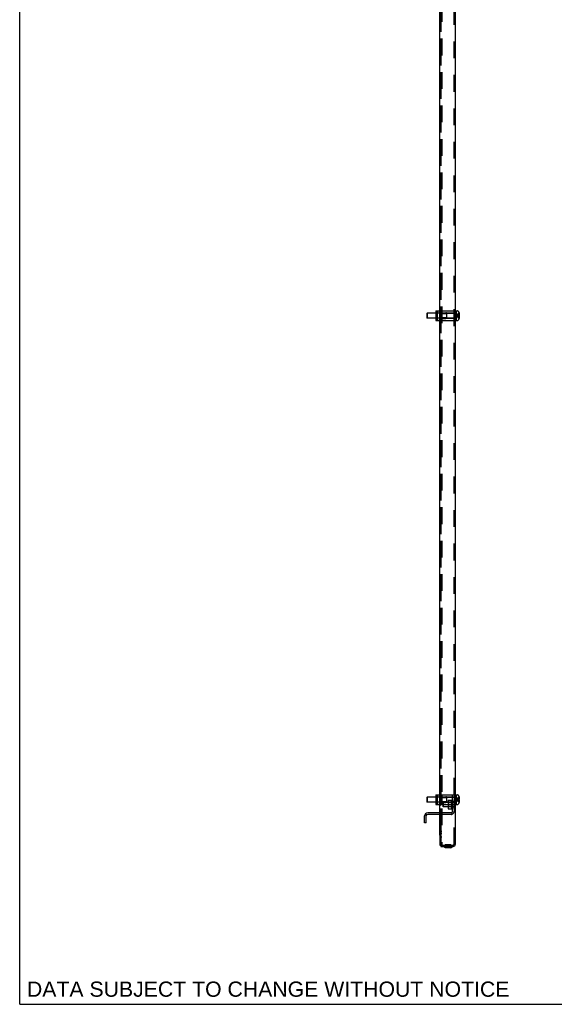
# Model space of a CAD drawing. Header units: inches. Extents: x 0 to 155, y 0 to 100.
# Tile 1 of 30: x 0 to 27, y 0 to 50. Entities that reach past the tile are written whole.
import ezdxf

# ---------------------------------------------------------------- set-up
doc = ezdxf.new("R2010")
doc.units = ezdxf.units.IN
doc.header["$LTSCALE"] = 8.5
doc.header["$MEASUREMENT"] = 0
doc.linetypes.add('HIDDEN', pattern=[0.2, 0.1, -0.1])
doc.layers.get('0').update_dxf_attribs({"linetype": 'CONTINUOUS'})
doc.layers.add('DEFAULT_2', color=8, linetype='HIDDEN')
doc.layers.add('DIMENSIONS', color=7, linetype='CONTINUOUS')
doc.styles.get("Standard").update_dxf_attribs({"font": 'arial.ttf'})

msp = doc.modelspace()

# ---------------------------------------------------------------- linework, layer by layer
at = {"color": 7, "linetype": 'Continuous'}
for p, q in [((0, 0), (0, 100)), ((21.353, 8.592), (21.353, 85.927)), ((20.695, 35.086), (20.705, 35.096)), ((20.695, 35.086), (20.695, 34.858)), ((21.154, 35.096), (20.705, 35.096)), ((20.705, 35.096), (20.705, 34.848)), ((21.154, 35.222), (21.353, 35.222)), ((21.154, 35.222), (21.154, 34.722)), ((21.191, 35.222), (21.191, 34.722)), ((21.217, 35.126), (21.21, 35.121)), ((21.21, 34.822), (21.21, 35.121)), ((21.353, 35.096), (21.21, 35.096)), ((21.24, 35.158), (21.24, 35.222)), ((22.158, 35.096), (22.145, 35.096)), ((22.167, 35.222), (22.195, 35.222)), ((22.167, 35.222), (22.167, 34.722)), ((22.195, 35.222), (22.195, 34.722)), ((22.195, 35.218), (22.257, 35.218)), ((22.342, 35.111), (22.341, 35.112)), ((22.341, 35.112), (22.342, 35.112)), ((22.342, 35.112), (22.342, 35.112)), ((22.359, 35.055), (22.358, 35.062)), ((22.36, 35.048), (22.359, 35.055)), ((22.361, 35.041), (22.36, 35.048)), ((22.362, 35.035), (22.361, 35.041)), ((22.363, 35.028), (22.362, 35.035)), ((22.363, 35.021), (22.363, 35.028)), ((22.363, 35.017), (22.363, 35.021)), ((20.695, 34.858), (20.705, 34.848)), ((21.154, 34.848), (20.705, 34.848)), ((21.154, 34.722), (21.353, 34.722)), ((21.353, 34.848), (21.21, 34.848)), ((21.217, 34.818), (21.21, 34.822)), ((21.24, 34.722), (21.24, 34.785)), ((22.158, 34.848), (22.145, 34.848)), ((22.167, 34.722), (22.195, 34.722)), ((22.195, 34.726), (22.257, 34.726)), ((22.341, 34.99), (22.342, 34.99)), ((22.342, 34.954), (22.341, 34.954)), ((22.341, 34.831), (22.342, 34.832)), ((22.342, 34.831), (22.341, 34.831)), ((22.342, 34.99), (22.354, 34.99)), ((22.354, 34.954), (22.342, 34.954)), ((22.342, 34.831), (22.342, 34.831)), ((22.354, 34.99), (22.356, 34.994)), ((22.356, 34.949), (22.354, 34.954)), ((22.358, 34.881), (22.359, 34.888)), ((22.359, 34.888), (22.36, 34.895)), ((22.36, 34.895), (22.361, 34.902)), ((22.361, 34.902), (22.362, 34.909)), ((22.362, 34.909), (22.363, 34.915)), ((22.363, 34.922), (22.363, 34.926)), ((22.363, 34.915), (22.363, 34.922)), ((20.695, 10.509), (20.705, 10.519)), ((20.695, 10.509), (20.695, 10.281)), ((21.154, 10.519), (20.705, 10.519)), ((20.705, 10.519), (20.705, 10.271)), ((21.154, 10.645), (21.353, 10.645)), ((21.154, 10.645), (21.154, 10.145)), ((21.191, 10.645), (21.191, 10.145)), ((21.217, 10.549), (21.21, 10.544)), ((21.21, 10.246), (21.21, 10.544)), ((21.353, 10.519), (21.21, 10.519)), ((21.24, 10.581), (21.24, 10.645)), ((22.158, 10.519), (22.145, 10.519)), ((22.167, 10.645), (22.195, 10.645)), ((22.167, 10.645), (22.167, 10.145)), ((22.195, 10.645), (22.195, 10.145)), ((22.195, 10.641), (22.257, 10.641)), ((22.342, 10.534), (22.341, 10.535)), ((22.341, 10.535), (22.342, 10.535)), ((22.342, 10.535), (22.342, 10.535)), ((20.695, 10.281), (20.705, 10.271)), ((21.154, 10.271), (20.705, 10.271)), ((21.154, 10.145), (21.353, 10.145)), ((21.353, 10.271), (21.21, 10.271)), ((21.217, 10.241), (21.21, 10.246)), ((21.24, 10.145), (21.24, 10.209)), ((22.158, 10.271), (22.145, 10.271)), ((22.149, 9.976), (22.149, 10.271)), ((22.167, 10.145), (22.195, 10.145)), ((22.195, 10.149), (22.257, 10.149)), ((22.341, 10.413), (22.342, 10.413)), ((22.342, 10.377), (22.341, 10.377)), ((22.341, 10.255), (22.342, 10.256)), ((22.342, 10.254), (22.341, 10.255)), ((22.342, 10.413), (22.354, 10.413)), ((22.354, 10.377), (22.342, 10.377)), ((22.342, 10.254), (22.342, 10.254)), ((22.354, 10.413), (22.356, 10.417)), ((22.356, 10.373), (22.354, 10.377)), ((22.359, 10.478), (22.358, 10.486)), ((22.358, 10.305), (22.359, 10.311)), ((22.36, 10.471), (22.359, 10.478)), ((22.359, 10.311), (22.36, 10.318)), ((22.361, 10.465), (22.36, 10.471)), ((22.36, 10.318), (22.361, 10.325)), ((22.362, 10.458), (22.361, 10.465)), ((22.361, 10.325), (22.362, 10.332)), ((22.363, 10.451), (22.362, 10.458)), ((22.362, 10.332), (22.363, 10.338)), ((22.363, 10.445), (22.363, 10.451)), ((22.363, 10.441), (22.363, 10.445)), ((22.363, 10.345), (22.363, 10.349)), ((22.363, 10.338), (22.363, 10.345)), ((20.585, 9.223), (20.585, 9.565)), ((21.353, 9.723), (20.743, 9.723)), ((22.149, 9.976), (22.145, 9.976)), ((20.663, 9.223), (20.585, 9.223)), ((21.353, 8.592), (21.415, 8.592)), ((21.353, 8.562), (21.353, 8.102)), ((21.373, 8.582), (21.395, 8.582)), ((21.415, 8.562), (21.415, 8.102)), ((21.373, 8.082), (21.395, 8.082)), ((21.418, 8.08), (21.418, 8.02)), ((21.638, 7.951), (21.552, 8.001)), ((21.903, 7.951), (21.988, 8.001)), ((22.033, 8.02), (22.033, 8.08)), ((21.898, 7.95), (21.643, 7.95)), ((0, 0), (154.545, 0))]:
    msp.add_line(p, q, dxfattribs=at)
at = {"color": 3, "linetype": 'Continuous'}
for p, q in [((22.145, 86.388), (22.145, 8.132)), ((20.663, 9.223), (20.663, 9.565)), ((21.353, 9.645), (20.743, 9.645)), ((21.41, 8.054), (21.411, 8.043)), ((21.418, 8.02), (22.033, 8.02)), ((21.422, 8.08), (22.033, 8.08)), ((22.051, 8.085), (22.033, 8.08))]:
    msp.add_line(p, q, dxfattribs=at)
at = {"color": 7, "linetype": 'Continuous'}
for points in [[(22.358, 35.062), (22.356, 35.069), (22.354, 35.076)], [(22.356, 34.994), (22.358, 34.998), (22.359, 35.002), (22.36, 35.006), (22.362, 35.01), (22.362, 35.014), (22.363, 35.017)], [(22.342, 34.972), (22.342, 34.975), (22.342, 34.978), (22.342, 34.981), (22.341, 34.984), (22.341, 34.987), (22.341, 34.99)], [(22.341, 34.954), (22.341, 34.958), (22.342, 34.963), (22.342, 34.967), (22.342, 34.972)], [(22.354, 34.867), (22.356, 34.874), (22.358, 34.881)], [(22.363, 34.926), (22.362, 34.93), (22.362, 34.933), (22.36, 34.937), (22.359, 34.941), (22.358, 34.945), (22.356, 34.949)], [(22.342, 10.395), (22.342, 10.398), (22.342, 10.401), (22.342, 10.404), (22.341, 10.407), (22.341, 10.41), (22.341, 10.413)], [(22.341, 10.377), (22.341, 10.381), (22.342, 10.386), (22.342, 10.39), (22.342, 10.395)], [(22.358, 10.486), (22.356, 10.493), (22.354, 10.499)], [(22.354, 10.29), (22.356, 10.298), (22.358, 10.305)], [(22.356, 10.417), (22.358, 10.421), (22.359, 10.425), (22.36, 10.429), (22.362, 10.433), (22.362, 10.437), (22.363, 10.441)], [(22.363, 10.349), (22.362, 10.353), (22.362, 10.357), (22.36, 10.361), (22.359, 10.365), (22.358, 10.369), (22.356, 10.373)]]:
    msp.add_lwpolyline(points, dxfattribs=at)
at = {"color": 3, "linetype": 'Continuous'}
for points in [[(21.407, 8.08), (21.407, 8.078), (21.408, 8.074), (21.409, 8.07), (21.409, 8.066), (21.41, 8.062), (21.41, 8.058), (21.41, 8.054)], [(21.411, 8.043), (21.411, 8.04), (21.411, 8.037), (21.412, 8.035)], [(21.412, 8.035), (21.412, 8.032), (21.412, 8.03), (21.413, 8.028), (21.413, 8.026), (21.414, 8.024), (21.414, 8.023), (21.415, 8.022), (21.416, 8.021), (21.416, 8.02), (21.417, 8.02), (21.418, 8.02)], [(22.068, 8.09), (22.06, 8.088), (22.051, 8.085)], [(22.145, 8.132), (22.145, 8.129), (22.144, 8.127), (22.142, 8.124), (22.14, 8.122), (22.137, 8.119), (22.133, 8.116), (22.129, 8.114), (22.124, 8.111), (22.119, 8.109), (22.113, 8.106), (22.106, 8.103), (22.099, 8.101), (22.092, 8.098), (22.084, 8.096), (22.076, 8.093), (22.068, 8.09)]]:
    msp.add_lwpolyline(points, dxfattribs=at)
at = {"color": 7, "linetype": 'Continuous'}
for centre, radius, start, end in [((22.158, 35.133), 0.0372, 270, 284.3273), ((22.257, 35.183), 0.035, 40.9334, 90), ((22.013, 34.972), 0.357, 23.1903, 40.9334), ((22.013, 34.972), 0.357, 17.0407, 23.0017), ((22.158, 34.81), 0.0372, 75.6727, 90), ((22.257, 34.761), 0.035, 270, 319.0666), ((22.013, 34.972), 0.357, 319.0666, 336.8097), ((22.013, 34.972), 0.357, 336.9983, 342.9593), ((22.158, 10.556), 0.0372, 270, 284.3273), ((22.257, 10.606), 0.035, 40.9334, 90), ((22.013, 10.395), 0.357, 23.1903, 40.9334), ((22.013, 10.395), 0.357, 17.0407, 23.0017), ((22.158, 10.234), 0.0372, 75.6727, 90), ((22.257, 10.184), 0.035, 270, 319.0666), ((22.013, 10.395), 0.357, 319.0666, 336.8097), ((22.013, 10.395), 0.357, 336.9983, 342.9593), ((20.743, 9.565), 0.158, 90, 180), ((21.373, 8.562), 0.02, 90, 180), ((21.395, 8.562), 0.02, 0, 90), ((21.373, 8.102), 0.02, 180, 270), ((21.395, 8.102), 0.02, 270, 360), ((21.557, 8.01), 0.01, 90, 239.7436), ((21.983, 8.01), 0.01, 300.2564, 90), ((22.033, 8.132), 0.052, 270, 303.1591), ((21.643, 7.96), 0.01, 239.7436, 270), ((21.898, 7.96), 0.01, 270, 300.2564)]:
    msp.add_arc(centre, radius, start, end, dxfattribs=at)
at = {"color": 3, "linetype": 'Continuous'}
for centre, radius, start, end in [((20.743, 9.565), 0.08, 90, 180), ((22.033, 8.132), 0.112, 270, 360)]:
    msp.add_arc(centre, radius, start, end, dxfattribs=at)
at = {"color": 7, "linetype": 'Continuous'}
for centre, major_axis, ratio, start_param, end_param in [((20.476, 35.158), (0.764, 0), 0.172395, -0.245418, -0.000054), ((21.237, 34.972), (0, 0.198), 0.077623, 0.59755, 0.892934), ((20.476, 34.785), (0.764, 0), 0.172395, 0.000054, 0.245418), ((21.237, 34.972), (0, 0.198), 0.077623, -4.034527, -3.739143), ((20.476, 10.581), (0.764, 0), 0.172395, -0.245418, -0.000054), ((21.237, 10.395), (0, 0.198), 0.077623, 0.59755, 0.892934), ((20.476, 10.209), (0.764, 0), 0.172395, 0.000054, 0.245418), ((21.237, 10.395), (0, 0.198), 0.077623, -4.034527, -3.739143)]:
    msp.add_ellipse(centre, major_axis=major_axis, ratio=ratio, start_param=start_param, end_param=end_param, dxfattribs=at)
at = {"layer": 'DEFAULT_2', "color": 8, "linetype": 'HIDDEN'}
for p, q in [((21.395, 86.44), (21.395, 8.08)), ((21.455, 86.44), (21.455, 8.08)), ((22.085, 10.645), (22.085, 86.388)), ((21.415, 85.927), (21.415, 8.592)), ((21.21, 35.096), (21.154, 35.096)), ((21.158, 35.222), (21.158, 34.722)), ((21.177, 35.126), (21.17, 35.121)), ((21.17, 35.121), (21.21, 35.121)), ((21.17, 35.121), (21.17, 34.822)), ((21.237, 35.169), (21.197, 35.169)), ((21.198, 35.168), (21.197, 35.169)), ((21.199, 35.222), (21.199, 34.722)), ((21.2, 35.222), (21.2, 35.158)), ((21.238, 35.168), (21.237, 35.169)), ((21.387, 35.264), (21.353, 35.264)), ((21.353, 34.679), (21.353, 35.264)), ((21.387, 35.222), (21.353, 35.222)), ((22.145, 35.096), (21.353, 35.096)), ((21.355, 35.154), (21.354, 35.155)), ((21.355, 35.153), (21.355, 35.154)), ((21.356, 35.151), (21.355, 35.153)), ((21.357, 35.15), (21.356, 35.151)), ((21.358, 35.148), (21.357, 35.15)), ((21.36, 35.147), (21.358, 35.148)), ((21.361, 35.146), (21.36, 35.147)), ((21.362, 35.144), (21.361, 35.146)), ((21.364, 35.143), (21.362, 35.144)), ((21.366, 35.142), (21.364, 35.143)), ((21.37, 35.14), (21.368, 35.141)), ((21.387, 34.679), (21.387, 35.264)), ((21.389, 35.162), (21.388, 35.163)), ((21.389, 35.161), (21.389, 35.162)), ((21.39, 35.16), (21.389, 35.161)), ((21.389, 35.074), (21.69, 35.074)), ((21.391, 35.159), (21.39, 35.16)), ((21.39, 35.16), (21.39, 35.16)), ((21.392, 35.158), (21.391, 35.159)), ((21.393, 35.158), (21.392, 35.158)), ((21.394, 35.157), (21.393, 35.158)), ((21.394, 35.157), (21.395, 35.156)), ((21.395, 35.156), (21.396, 35.156)), ((21.402, 35.222), (22.087, 35.222)), ((21.402, 34.722), (21.402, 35.222)), ((21.412, 35.112), (21.402, 35.112)), ((21.471, 35.119), (21.41, 35.144)), ((21.412, 35.063), (21.412, 35.112)), ((21.462, 35.106), (21.412, 35.106)), ((21.462, 35.063), (21.412, 35.063)), ((21.462, 35.014), (21.412, 35.014)), ((21.412, 35.014), (21.412, 34.929)), ((21.417, 35.111), (21.417, 34.832)), ((21.444, 35.129), (21.444, 34.814)), ((21.462, 35.222), (21.462, 34.722)), ((21.462, 35.102), (22.087, 35.102)), ((21.484, 35.117), (21.658, 35.117)), ((21.69, 35.108), (21.669, 35.115)), ((21.69, 35.108), (21.69, 34.836)), ((22.145, 35.112), (22.085, 35.112)), ((22.087, 35.222), (22.087, 34.722)), ((22.167, 35.107), (22.195, 35.107)), ((22.342, 35.112), (22.342, 35.112)), ((22.342, 35.111), (22.342, 34.99)), ((22.342, 35.076), (22.354, 35.076)), ((22.342, 35.021), (22.363, 35.021)), ((22.356, 35.069), (22.356, 35.069)), ((22.358, 35.062), (22.358, 35.062)), ((21.21, 34.848), (21.154, 34.848)), ((21.17, 34.822), (21.21, 34.822)), ((21.177, 34.818), (21.17, 34.822)), ((21.198, 34.775), (21.197, 34.774)), ((21.237, 34.774), (21.197, 34.774)), ((21.2, 34.785), (21.2, 34.722)), ((21.238, 34.775), (21.237, 34.774)), ((22.145, 34.848), (21.353, 34.848)), ((21.353, 34.722), (21.387, 34.722)), ((21.387, 34.679), (21.353, 34.679)), ((21.354, 34.788), (21.355, 34.789)), ((21.354, 34.786), (21.354, 34.788)), ((21.355, 34.791), (21.356, 34.792)), ((21.355, 34.789), (21.355, 34.791)), ((21.356, 34.792), (21.357, 34.793)), ((21.357, 34.793), (21.358, 34.795)), ((21.358, 34.795), (21.36, 34.796)), ((21.36, 34.796), (21.361, 34.797)), ((21.361, 34.797), (21.362, 34.799)), ((21.362, 34.799), (21.364, 34.8)), ((21.368, 34.802), (21.37, 34.804)), ((21.388, 34.78), (21.389, 34.781)), ((21.388, 34.78), (21.388, 34.78)), ((21.389, 34.869), (21.69, 34.869)), ((21.389, 34.782), (21.39, 34.783)), ((21.389, 34.781), (21.389, 34.782)), ((21.39, 34.783), (21.39, 34.784)), ((21.39, 34.783), (21.391, 34.784)), ((21.391, 34.784), (21.392, 34.785)), ((21.392, 34.785), (21.393, 34.786)), ((21.412, 34.831), (21.402, 34.831)), ((21.402, 34.722), (22.087, 34.722)), ((21.471, 34.824), (21.41, 34.8)), ((21.462, 34.929), (21.412, 34.929)), ((21.462, 34.88), (21.412, 34.88)), ((21.412, 34.831), (21.412, 34.88)), ((21.462, 34.838), (21.412, 34.838)), ((21.462, 34.842), (22.087, 34.842)), ((21.484, 34.827), (21.658, 34.827)), ((21.69, 34.836), (21.669, 34.828)), ((22.145, 34.831), (22.085, 34.831)), ((22.167, 34.837), (22.195, 34.837)), ((22.205, 34.999), (22.181, 34.972)), ((22.205, 34.975), (22.181, 34.972)), ((22.205, 34.968), (22.181, 34.972)), ((22.205, 34.945), (22.181, 34.972)), ((22.231, 34.978), (22.205, 34.975)), ((22.214, 34.967), (22.205, 34.968)), ((22.231, 34.965), (22.214, 34.967)), ((22.257, 34.981), (22.231, 34.978)), ((22.241, 34.964), (22.231, 34.965)), ((22.257, 34.962), (22.241, 34.964)), ((22.284, 34.984), (22.257, 34.981)), ((22.284, 34.959), (22.257, 34.962)), ((22.312, 34.987), (22.284, 34.984)), ((22.312, 34.956), (22.284, 34.959)), ((22.342, 34.99), (22.312, 34.987)), ((22.342, 34.954), (22.312, 34.956)), ((22.341, 34.987), (22.341, 34.986)), ((22.341, 34.985), (22.341, 34.984)), ((22.341, 34.959), (22.341, 34.957)), ((22.342, 34.978), (22.342, 34.977)), ((22.342, 34.976), (22.342, 34.975)), ((22.342, 34.968), (22.342, 34.967)), ((22.342, 34.954), (22.342, 34.832)), ((22.342, 34.922), (22.363, 34.922)), ((22.342, 34.867), (22.354, 34.867)), ((22.356, 34.874), (22.356, 34.874)), ((22.358, 34.881), (22.358, 34.881)), ((21.21, 10.519), (21.154, 10.519)), ((21.158, 10.645), (21.158, 10.145)), ((21.177, 10.549), (21.17, 10.544)), ((21.17, 10.544), (21.21, 10.544)), ((21.17, 10.544), (21.17, 10.246)), ((21.237, 10.593), (21.197, 10.593)), ((21.198, 10.591), (21.197, 10.593)), ((21.199, 10.645), (21.199, 10.145)), ((21.2, 10.645), (21.2, 10.581)), ((21.238, 10.591), (21.237, 10.593)), ((21.387, 10.687), (21.353, 10.687)), ((21.353, 10.103), (21.353, 10.687)), ((21.387, 10.645), (21.353, 10.645)), ((22.145, 10.519), (21.353, 10.519)), ((21.355, 10.577), (21.354, 10.579)), ((21.355, 10.576), (21.355, 10.577)), ((21.356, 10.575), (21.355, 10.576)), ((21.357, 10.573), (21.356, 10.575)), ((21.357, 10.573), (21.358, 10.572)), ((21.361, 10.569), (21.36, 10.57)), ((21.362, 10.568), (21.361, 10.569)), ((21.364, 10.566), (21.362, 10.568)), ((21.366, 10.565), (21.364, 10.567)), ((21.37, 10.563), (21.368, 10.564)), ((21.387, 10.103), (21.387, 10.687)), ((21.389, 10.585), (21.388, 10.586)), ((21.39, 10.584), (21.389, 10.585)), ((21.389, 10.584), (21.389, 10.585)), ((21.39, 10.583), (21.39, 10.584)), ((21.391, 10.582), (21.39, 10.583)), ((21.392, 10.582), (21.391, 10.582)), ((21.393, 10.581), (21.392, 10.582)), ((21.394, 10.58), (21.393, 10.581)), ((21.394, 10.58), (21.395, 10.58)), ((21.395, 10.58), (21.396, 10.579)), ((21.402, 10.645), (22.087, 10.645)), ((21.402, 10.145), (21.402, 10.645)), ((21.412, 10.535), (21.402, 10.535)), ((21.471, 10.542), (21.41, 10.567)), ((21.412, 10.487), (21.412, 10.535)), ((21.462, 10.529), (21.412, 10.529)), ((21.417, 10.534), (21.417, 10.256)), ((21.444, 10.552), (21.444, 10.237)), ((21.462, 10.645), (21.462, 10.145)), ((21.462, 10.525), (22.087, 10.525)), ((21.484, 10.54), (21.658, 10.54)), ((21.69, 10.531), (21.669, 10.538)), ((21.69, 10.531), (21.69, 10.259)), ((22.007, 9.803), (22.007, 10.645)), ((22.085, 10.645), (22.085, 9.803)), ((22.085, 10.535), (22.145, 10.535)), ((22.087, 10.645), (22.087, 10.145)), ((22.167, 10.53), (22.195, 10.53)), ((22.342, 10.535), (22.342, 10.535)), ((22.342, 10.534), (22.342, 10.413)), ((21.21, 10.271), (21.154, 10.271)), ((21.17, 10.246), (21.21, 10.246)), ((21.177, 10.241), (21.17, 10.246)), ((21.198, 10.199), (21.197, 10.197)), ((21.237, 10.197), (21.197, 10.197)), ((21.2, 10.209), (21.2, 10.145)), ((21.238, 10.199), (21.237, 10.197)), ((22.145, 10.271), (21.353, 10.271)), ((21.353, 10.145), (21.387, 10.145)), ((21.387, 10.103), (21.353, 10.103)), ((21.354, 10.211), (21.355, 10.212)), ((21.354, 10.21), (21.354, 10.211)), ((21.355, 10.214), (21.356, 10.215)), ((21.355, 10.212), (21.355, 10.214)), ((21.356, 10.215), (21.357, 10.217)), ((21.357, 10.217), (21.358, 10.218)), ((21.358, 10.218), (21.36, 10.219)), ((21.36, 10.219), (21.361, 10.221)), ((21.361, 10.221), (21.362, 10.222)), ((21.362, 10.222), (21.364, 10.223)), ((21.368, 10.226), (21.37, 10.227)), ((21.388, 10.204), (21.389, 10.205)), ((21.388, 10.203), (21.388, 10.204)), ((21.389, 10.497), (21.69, 10.497)), ((21.389, 10.292), (21.69, 10.292)), ((21.389, 10.205), (21.39, 10.206)), ((21.389, 10.205), (21.389, 10.205)), ((21.39, 10.207), (21.391, 10.208)), ((21.39, 10.206), (21.39, 10.207)), ((21.391, 10.208), (21.392, 10.208)), ((21.392, 10.208), (21.393, 10.209)), ((21.412, 10.254), (21.402, 10.254)), ((21.402, 10.145), (22.087, 10.145)), ((21.471, 10.247), (21.41, 10.223)), ((21.462, 10.487), (21.412, 10.487)), ((21.462, 10.437), (21.412, 10.437)), ((21.412, 10.437), (21.412, 10.353)), ((21.462, 10.353), (21.412, 10.353)), ((21.462, 10.303), (21.412, 10.303)), ((21.412, 10.254), (21.412, 10.303)), ((21.462, 10.261), (21.412, 10.261)), ((21.462, 10.265), (22.087, 10.265)), ((21.484, 10.25), (21.658, 10.25)), ((21.524, 10.259), (21.534, 10.269)), ((21.524, 10.031), (21.524, 10.259)), ((21.524, 10.031), (21.534, 10.021)), ((22.131, 10.269), (21.534, 10.269)), ((21.534, 10.269), (21.534, 10.021)), ((22.131, 10.021), (21.534, 10.021)), ((21.69, 10.259), (21.669, 10.252)), ((21.775, 10.328), (21.775, 9.962)), ((21.795, 10.27), (21.775, 10.29)), ((21.795, 10.02), (21.775, 10)), ((21.787, 10.359), (21.955, 10.359)), ((21.941, 10.27), (21.795, 10.27)), ((21.795, 10.27), (21.795, 10.02)), ((21.941, 10.02), (21.795, 10.02)), ((21.941, 10.27), (21.955, 10.312)), ((21.941, 10.27), (21.941, 10.02)), ((21.941, 10.02), (21.955, 9.978)), ((21.955, 10.27), (21.944, 10.27)), ((21.944, 10.27), (21.944, 10.02)), ((21.955, 10.02), (21.944, 10.02)), ((21.955, 10.359), (21.955, 9.93)), ((21.967, 10.331), (21.982, 10.331)), ((21.968, 10.316), (21.982, 10.316)), ((21.968, 10.296), (21.982, 10.296)), ((21.968, 10.255), (21.982, 10.255)), ((21.968, 10.221), (21.982, 10.221)), ((21.968, 10.165), (21.982, 10.165)), ((21.968, 10.125), (21.982, 10.125)), ((21.968, 10.069), (21.982, 10.069)), ((21.968, 10.035), (21.982, 10.035)), ((21.988, 10.122), (21.99, 10.121)), ((22.006, 10.231), (21.995, 10.233)), ((21.995, 10.057), (22.006, 10.059)), ((22.007, 10.327), (22, 10.331)), ((22, 10.331), (22, 10.331)), ((22.007, 10.381), (22.002, 10.385)), ((22.002, 10.385), (22.002, 10.38)), ((22.002, 10.326), (22.002, 10.312)), ((22.002, 10.218), (22.002, 10.199)), ((22.002, 10.091), (22.002, 10.072)), ((22.085, 10.285), (22.007, 10.285)), ((22.085, 10.004), (22.007, 10.004)), ((22.085, 10.27), (22.145, 10.27)), ((22.085, 10.254), (22.145, 10.254)), ((22.085, 10.02), (22.145, 10.02)), ((22.149, 10.313), (22.131, 10.313)), ((22.131, 9.976), (22.131, 10.313)), ((22.149, 10.271), (22.149, 10.313)), ((22.167, 10.26), (22.195, 10.26)), ((22.205, 10.422), (22.181, 10.395)), ((22.205, 10.398), (22.181, 10.395)), ((22.205, 10.391), (22.181, 10.395)), ((22.195, 10.393), (22.181, 10.395)), ((22.205, 10.368), (22.181, 10.395)), ((22.205, 10.391), (22.195, 10.393)), ((22.231, 10.402), (22.205, 10.398)), ((22.214, 10.39), (22.205, 10.391)), ((22.231, 10.388), (22.214, 10.39)), ((22.241, 10.403), (22.231, 10.402)), ((22.241, 10.387), (22.231, 10.388)), ((22.257, 10.405), (22.241, 10.403)), ((22.257, 10.385), (22.241, 10.387)), ((22.269, 10.406), (22.257, 10.405)), ((22.284, 10.382), (22.257, 10.385)), ((22.284, 10.408), (22.269, 10.406)), ((22.297, 10.409), (22.284, 10.408)), ((22.312, 10.379), (22.284, 10.382)), ((22.312, 10.41), (22.297, 10.409)), ((22.341, 10.413), (22.312, 10.41)), ((22.342, 10.377), (22.312, 10.379)), ((22.342, 10.413), (22.326, 10.412)), ((22.341, 10.41), (22.341, 10.409)), ((22.341, 10.408), (22.341, 10.407)), ((22.341, 10.382), (22.341, 10.38)), ((22.342, 10.499), (22.354, 10.499)), ((22.342, 10.445), (22.363, 10.445)), ((22.342, 10.401), (22.342, 10.4)), ((22.342, 10.399), (22.342, 10.398)), ((22.342, 10.391), (22.342, 10.39)), ((22.342, 10.377), (22.342, 10.256)), ((22.342, 10.345), (22.363, 10.345)), ((22.342, 10.29), (22.354, 10.29)), ((22.356, 10.298), (22.356, 10.297)), ((22.358, 10.305), (22.358, 10.304)), ((21.927, 9.723), (21.353, 9.723)), ((21.927, 9.645), (21.353, 9.645)), ((21.455, 9.614), (21.395, 9.614)), ((21.787, 9.93), (21.955, 9.93)), ((21.967, 9.959), (21.982, 9.959)), ((21.968, 9.994), (21.982, 9.994)), ((21.968, 9.974), (21.982, 9.974)), ((22, 9.959), (22.007, 9.962)), ((22.002, 9.978), (22.002, 9.964)), ((22.002, 9.91), (22.002, 9.905)), ((22.002, 9.904), (22.007, 9.908)), ((22.085, 8.132), (22.085, 9.803)), ((22.145, 9.976), (22.131, 9.976)), ((21.455, 9.426), (21.395, 9.426)), ((21.455, 8.77), (21.395, 8.77)), ((21.455, 8.676), (21.395, 8.676)), ((21.455, 8.488), (21.395, 8.488)), ((21.395, 8.08), (21.422, 8.08)), ((21.404, 8.088), (21.46, 8.112)), ((21.407, 8.081), (21.407, 8.08)), ((21.649, 7.98), (21.582, 8.019)), ((21.652, 8.112), (21.63, 8.09)), ((21.91, 8.09), (21.63, 8.09)), ((21.63, 8.082), (21.63, 8.09)), ((21.63, 8.082), (21.91, 8.082)), ((21.645, 8.08), (21.645, 8.02)), ((21.65, 7.98), (21.65, 8.082)), ((21.652, 8.112), (21.888, 8.112)), ((21.7, 7.98), (21.7, 8.082)), ((21.84, 7.98), (21.84, 8.082)), ((21.888, 8.112), (21.91, 8.09)), ((21.89, 7.98), (21.89, 8.082)), ((21.892, 7.98), (21.959, 8.019)), ((21.895, 8.08), (21.895, 8.02)), ((21.91, 8.082), (21.91, 8.09)), ((22.145, 8.132), (22.085, 8.132)), ((21.892, 7.98), (21.649, 7.98))]:
    msp.add_line(p, q, dxfattribs=at)
for points in [[(21.353, 35.161), (21.353, 35.16), (21.353, 35.158), (21.354, 35.157), (21.354, 35.155)], [(21.366, 35.142), (21.368, 35.141), (21.37, 35.14)], [(21.387, 35.166), (21.387, 35.165), (21.388, 35.164), (21.388, 35.163), (21.388, 35.163)], [(22.342, 35.076), (22.313, 35.061), (22.284, 35.046), (22.257, 35.029), (22.231, 35.011), (22.205, 34.992), (22.181, 34.972)], [(22.342, 35.021), (22.313, 35.014), (22.284, 35.007), (22.257, 34.999), (22.231, 34.99), (22.205, 34.981), (22.181, 34.972)], [(22.341, 35.112), (22.312, 35.092), (22.284, 35.071), (22.257, 35.048), (22.231, 35.024), (22.205, 34.999)], [(21.354, 34.786), (21.353, 34.785), (21.353, 34.783), (21.353, 34.782)], [(21.37, 34.804), (21.368, 34.802), (21.366, 34.801), (21.364, 34.8)], [(21.388, 34.78), (21.388, 34.779), (21.387, 34.778), (21.387, 34.777)], [(21.396, 34.788), (21.395, 34.787), (21.394, 34.786), (21.393, 34.786)], [(22.342, 34.922), (22.313, 34.929), (22.284, 34.936), (22.257, 34.944), (22.231, 34.953), (22.205, 34.962), (22.181, 34.972)], [(22.342, 34.867), (22.313, 34.882), (22.284, 34.897), (22.257, 34.914), (22.231, 34.932), (22.205, 34.951), (22.181, 34.972)], [(22.341, 34.831), (22.312, 34.851), (22.284, 34.872), (22.257, 34.895), (22.231, 34.919), (22.205, 34.945)], [(21.353, 10.585), (21.353, 10.583), (21.353, 10.582), (21.354, 10.58), (21.354, 10.579)], [(21.36, 10.57), (21.358, 10.572), (21.357, 10.573)], [(21.366, 10.565), (21.368, 10.564), (21.37, 10.563)], [(21.387, 10.589), (21.387, 10.588), (21.388, 10.588), (21.388, 10.587), (21.388, 10.586)], [(22.341, 10.535), (22.312, 10.516), (22.284, 10.494), (22.257, 10.472), (22.231, 10.448), (22.205, 10.422)], [(21.354, 10.21), (21.353, 10.208), (21.353, 10.207), (21.353, 10.205)], [(21.37, 10.227), (21.368, 10.226), (21.366, 10.225), (21.364, 10.223)], [(21.388, 10.203), (21.388, 10.202), (21.387, 10.201), (21.387, 10.201)], [(21.396, 10.211), (21.395, 10.21), (21.394, 10.21), (21.393, 10.209)], [(21.968, 10.296), (21.967, 10.3), (21.967, 10.303), (21.967, 10.307), (21.967, 10.31), (21.967, 10.313), (21.968, 10.316)], [(21.968, 10.316), (21.967, 10.313), (21.967, 10.31), (21.967, 10.307), (21.967, 10.303), (21.967, 10.3), (21.968, 10.296)], [(21.968, 10.255), (21.967, 10.247), (21.967, 10.238), (21.967, 10.229), (21.968, 10.221)], [(21.968, 10.069), (21.967, 10.061), (21.967, 10.052), (21.967, 10.043), (21.968, 10.035)], [(21.991, 10.373), (21.989, 10.37), (21.987, 10.366), (21.985, 10.363), (21.983, 10.359), (21.981, 10.356), (21.979, 10.352), (21.977, 10.349), (21.975, 10.345), (21.973, 10.342), (21.971, 10.338), (21.97, 10.335), (21.968, 10.331)], [(21.993, 10.36), (21.989, 10.355), (21.987, 10.351), (21.985, 10.348), (21.983, 10.344), (21.981, 10.341), (21.979, 10.337), (21.977, 10.334), (21.975, 10.33), (21.973, 10.327), (21.971, 10.323), (21.97, 10.32), (21.968, 10.316)], [(21.991, 10.327), (21.989, 10.325), (21.987, 10.322), (21.985, 10.319), (21.983, 10.317), (21.981, 10.314), (21.979, 10.312), (21.977, 10.309), (21.975, 10.307), (21.973, 10.304), (21.971, 10.301), (21.97, 10.299), (21.968, 10.296)], [(21.991, 10.286), (21.989, 10.283), (21.987, 10.281), (21.985, 10.278), (21.983, 10.276), (21.981, 10.273), (21.979, 10.271), (21.977, 10.268), (21.975, 10.266), (21.973, 10.263), (21.971, 10.26), (21.97, 10.258), (21.968, 10.255)], [(21.991, 10.232), (21.989, 10.231), (21.987, 10.23), (21.985, 10.229), (21.983, 10.228), (21.981, 10.227), (21.979, 10.226), (21.977, 10.226), (21.975, 10.225), (21.973, 10.224), (21.971, 10.223), (21.97, 10.222), (21.968, 10.221)], [(21.991, 10.176), (21.989, 10.175), (21.987, 10.174), (21.985, 10.173), (21.983, 10.172), (21.981, 10.171), (21.979, 10.171), (21.977, 10.17), (21.975, 10.169), (21.973, 10.168), (21.971, 10.167), (21.97, 10.166), (21.968, 10.165)], [(21.991, 10.114), (21.989, 10.115), (21.987, 10.116), (21.985, 10.117), (21.983, 10.118), (21.981, 10.118), (21.979, 10.119), (21.977, 10.12), (21.975, 10.121), (21.973, 10.122), (21.971, 10.123), (21.97, 10.124), (21.968, 10.125)], [(21.991, 10.058), (21.989, 10.059), (21.987, 10.06), (21.985, 10.06), (21.983, 10.061), (21.981, 10.062), (21.979, 10.063), (21.977, 10.064), (21.975, 10.065), (21.973, 10.066), (21.971, 10.067), (21.97, 10.068), (21.968, 10.069)], [(21.968, 10.035), (21.97, 10.032), (21.971, 10.029), (21.973, 10.027), (21.975, 10.024), (21.977, 10.022), (21.979, 10.019), (21.981, 10.016), (21.983, 10.014), (21.985, 10.011), (21.987, 10.009), (21.989, 10.006), (21.991, 10.004)], [(22.002, 10.366), (22, 10.363), (21.998, 10.359), (21.996, 10.356), (21.994, 10.352), (21.992, 10.349), (21.99, 10.345), (21.988, 10.342), (21.986, 10.338), (21.984, 10.335), (21.982, 10.331)], [(22.003, 10.352), (22, 10.348), (21.998, 10.344), (21.996, 10.341), (21.994, 10.337), (21.992, 10.334), (21.99, 10.33), (21.988, 10.327), (21.986, 10.323), (21.984, 10.32), (21.982, 10.316)], [(22.002, 10.322), (22, 10.319), (21.998, 10.317), (21.996, 10.314), (21.994, 10.312), (21.992, 10.309), (21.99, 10.306), (21.988, 10.304), (21.986, 10.301), (21.984, 10.299), (21.982, 10.296)], [(21.982, 10.296), (21.982, 10.3), (21.982, 10.303), (21.982, 10.307), (21.982, 10.31), (21.982, 10.313), (21.982, 10.316)], [(22.002, 10.281), (22, 10.278), (21.998, 10.276), (21.996, 10.273), (21.994, 10.271), (21.992, 10.268), (21.99, 10.266), (21.988, 10.263), (21.986, 10.26), (21.984, 10.258), (21.982, 10.255)], [(21.982, 10.255), (21.982, 10.247), (21.982, 10.238), (21.982, 10.229), (21.982, 10.221)], [(22.002, 10.23), (22, 10.229), (21.998, 10.228), (21.996, 10.227), (21.994, 10.226), (21.992, 10.225), (21.99, 10.225), (21.988, 10.224), (21.986, 10.223), (21.984, 10.222), (21.982, 10.221)], [(22.002, 10.174), (22, 10.173), (21.998, 10.172), (21.996, 10.171), (21.994, 10.17), (21.992, 10.17), (21.99, 10.169), (21.988, 10.168), (21.986, 10.167), (21.984, 10.166), (21.982, 10.165)], [(21.988, 10.122), (21.986, 10.123), (21.984, 10.124), (21.982, 10.125)], [(22.002, 10.06), (22, 10.061), (21.998, 10.062), (21.996, 10.062), (21.994, 10.063), (21.992, 10.064), (21.99, 10.065), (21.988, 10.066), (21.986, 10.067), (21.984, 10.068), (21.982, 10.069)], [(21.982, 10.069), (21.982, 10.061), (21.982, 10.052), (21.982, 10.043), (21.982, 10.035)], [(21.982, 10.035), (21.984, 10.032), (21.986, 10.029), (21.988, 10.027), (21.99, 10.024), (21.992, 10.022), (21.994, 10.019), (21.996, 10.017), (21.998, 10.014), (22, 10.012), (22.002, 10.009)], [(22.002, 10.116), (22, 10.117), (21.998, 10.118), (21.996, 10.118), (21.994, 10.119), (21.992, 10.12), (21.99, 10.121)], [(22.002, 10.385), (22.001, 10.385), (22.001, 10.385), (22.001, 10.385), (22, 10.385), (21.999, 10.384), (21.999, 10.383), (21.998, 10.382), (21.997, 10.381), (21.996, 10.38), (21.995, 10.378), (21.994, 10.377), (21.993, 10.375), (21.991, 10.373)], [(22, 10.331), (21.999, 10.331), (21.999, 10.332), (21.998, 10.332), (21.997, 10.331), (21.996, 10.331), (21.995, 10.33), (21.994, 10.329), (21.993, 10.328), (21.991, 10.327)], [(22.002, 10.312), (22.002, 10.31), (22.001, 10.308), (22.001, 10.306), (22.001, 10.304), (22, 10.302), (21.999, 10.3), (21.999, 10.298), (21.998, 10.296), (21.997, 10.294), (21.996, 10.292), (21.995, 10.29), (21.994, 10.289), (21.993, 10.287), (21.991, 10.286)], [(21.995, 10.233), (21.994, 10.233), (21.993, 10.233), (21.991, 10.232)], [(21.991, 10.176), (21.993, 10.177), (21.994, 10.177), (21.995, 10.178), (21.996, 10.18), (21.997, 10.181), (21.998, 10.183)], [(21.991, 10.114), (21.993, 10.113), (21.994, 10.113), (21.995, 10.112), (21.996, 10.11), (21.997, 10.109), (21.998, 10.107), (21.999, 10.105)], [(21.995, 10.057), (21.994, 10.057), (21.993, 10.057), (21.991, 10.058)], [(21.991, 10.004), (21.993, 10.003), (21.994, 10.001), (21.995, 9.999), (21.996, 9.998), (21.997, 9.996), (21.998, 9.994), (21.999, 9.992), (21.999, 9.99), (22, 9.988), (22.001, 9.985), (22.001, 9.983), (22.001, 9.981), (22.002, 9.98), (22.002, 9.978)], [(22.002, 10.38), (22.002, 10.379), (22.001, 10.378), (22.001, 10.377), (22.001, 10.376), (22, 10.374), (21.999, 10.373), (21.999, 10.371), (21.998, 10.369), (21.997, 10.367), (21.996, 10.366), (21.995, 10.364), (21.994, 10.362), (21.993, 10.36)], [(21.998, 10.231), (21.997, 10.232), (21.996, 10.232), (21.995, 10.233)], [(22.002, 10.072), (22.002, 10.07), (22.001, 10.068), (22.001, 10.066), (22.001, 10.064), (22, 10.063), (21.999, 10.061), (21.999, 10.06), (21.998, 10.059), (21.997, 10.058), (21.996, 10.058), (21.995, 10.057)], [(21.998, 10.231), (21.999, 10.23), (21.999, 10.229), (22, 10.227), (22.001, 10.226), (22.001, 10.224), (22.001, 10.222), (22.002, 10.22), (22.002, 10.218)], [(22.002, 10.199), (22.002, 10.197), (22.001, 10.195), (22.001, 10.193), (22.001, 10.19), (22, 10.188), (21.999, 10.186), (21.999, 10.184), (21.998, 10.183)], [(22.002, 10.091), (22.002, 10.093), (22.001, 10.095), (22.001, 10.097), (22.001, 10.099), (22, 10.102), (21.999, 10.104), (21.999, 10.105)], [(22, 10.331), (22.001, 10.33), (22.001, 10.329), (22.001, 10.328), (22.002, 10.327), (22.002, 10.326)], [(22.002, 10.385), (22.002, 10.385), (22.002, 10.385)], [(22.007, 10.374), (22.007, 10.372), (22.006, 10.371), (22.005, 10.37), (22.004, 10.369), (22.003, 10.367), (22.002, 10.366)], [(22.007, 10.326), (22.007, 10.326), (22.006, 10.325), (22.005, 10.324), (22.004, 10.324), (22.003, 10.323), (22.002, 10.322)], [(22.007, 10.289), (22.007, 10.287), (22.006, 10.286), (22.005, 10.284), (22.004, 10.283), (22.003, 10.282), (22.002, 10.281)], [(22.006, 10.231), (22.005, 10.231), (22.004, 10.231), (22.003, 10.231), (22.002, 10.23)], [(22.007, 10.179), (22.007, 10.178), (22.006, 10.177), (22.005, 10.176), (22.004, 10.175), (22.003, 10.175), (22.002, 10.174)], [(22.007, 10.111), (22.007, 10.112), (22.006, 10.113), (22.005, 10.114), (22.004, 10.115), (22.003, 10.115), (22.002, 10.116)], [(22.006, 10.059), (22.005, 10.059), (22.004, 10.059), (22.003, 10.059), (22.002, 10.06)], [(22.002, 10.009), (22.003, 10.008), (22.004, 10.007), (22.005, 10.006), (22.006, 10.004), (22.007, 10.003), (22.007, 10.001)], [(22.007, 10.36), (22.007, 10.358), (22.006, 10.357), (22.005, 10.355), (22.004, 10.354), (22.003, 10.352)], [(22.007, 10.23), (22.007, 10.23), (22.006, 10.231), (22.006, 10.231)], [(22.007, 10.06), (22.007, 10.06), (22.006, 10.059), (22.006, 10.059)], [(22.342, 10.499), (22.313, 10.485), (22.284, 10.469), (22.257, 10.452), (22.231, 10.434), (22.205, 10.415), (22.181, 10.395)], [(22.342, 10.445), (22.313, 10.438), (22.284, 10.43), (22.257, 10.422), (22.231, 10.414), (22.205, 10.405), (22.181, 10.395)], [(22.342, 10.345), (22.313, 10.352), (22.284, 10.36), (22.257, 10.368), (22.231, 10.376), (22.205, 10.385), (22.181, 10.395)], [(22.342, 10.29), (22.313, 10.305), (22.284, 10.321), (22.257, 10.338), (22.231, 10.356), (22.205, 10.375), (22.181, 10.395)], [(22.341, 10.255), (22.312, 10.274), (22.284, 10.295), (22.257, 10.318), (22.231, 10.342), (22.205, 10.368)], [(22.356, 10.493), (22.356, 10.492), (22.358, 10.485)], [(21.968, 9.974), (21.967, 9.977), (21.967, 9.98), (21.967, 9.983), (21.967, 9.987), (21.967, 9.99), (21.968, 9.994)], [(21.968, 9.994), (21.967, 9.99), (21.967, 9.987), (21.967, 9.983), (21.967, 9.98), (21.967, 9.977), (21.968, 9.974)], [(21.968, 9.994), (21.97, 9.991), (21.971, 9.989), (21.973, 9.986), (21.975, 9.983), (21.977, 9.981), (21.979, 9.978), (21.981, 9.975), (21.983, 9.973), (21.985, 9.97), (21.987, 9.968), (21.989, 9.965), (21.991, 9.963)], [(21.968, 9.974), (21.97, 9.97), (21.971, 9.967), (21.973, 9.963), (21.975, 9.96), (21.977, 9.956), (21.979, 9.952), (21.981, 9.949), (21.983, 9.945), (21.985, 9.942), (21.987, 9.939), (21.989, 9.935)], [(21.968, 9.959), (21.97, 9.955), (21.971, 9.952), (21.973, 9.948), (21.975, 9.945), (21.977, 9.941), (21.979, 9.937), (21.981, 9.934), (21.983, 9.93), (21.985, 9.927), (21.987, 9.924), (21.989, 9.92), (21.991, 9.917)], [(21.982, 9.994), (21.984, 9.991), (21.986, 9.989), (21.988, 9.986), (21.99, 9.983), (21.992, 9.981), (21.994, 9.978), (21.996, 9.976), (21.998, 9.973), (22, 9.971), (22.002, 9.968)], [(21.982, 9.974), (21.982, 9.977), (21.982, 9.98), (21.982, 9.983), (21.982, 9.987), (21.982, 9.99), (21.982, 9.994)], [(21.982, 9.974), (21.984, 9.97), (21.986, 9.967), (21.988, 9.963), (21.99, 9.96), (21.992, 9.956), (21.994, 9.953), (21.996, 9.949), (21.998, 9.946), (22, 9.942)], [(21.982, 9.959), (21.984, 9.955), (21.986, 9.952), (21.988, 9.948), (21.99, 9.945), (21.992, 9.941), (21.994, 9.938), (21.996, 9.934), (21.998, 9.931), (22, 9.927), (22.002, 9.924)], [(21.989, 9.935), (21.993, 9.93), (21.994, 9.928), (21.995, 9.926), (21.996, 9.924), (21.997, 9.922), (21.998, 9.921), (21.999, 9.919), (21.999, 9.917), (22, 9.916), (22.001, 9.914), (22.001, 9.913), (22.001, 9.912), (22.002, 9.911), (22.002, 9.91)], [(21.991, 9.963), (21.993, 9.962), (21.994, 9.961)], [(21.991, 9.917), (21.993, 9.915), (21.994, 9.913), (21.995, 9.912), (21.996, 9.91), (21.997, 9.909), (21.998, 9.908), (21.999, 9.907), (21.999, 9.906), (22, 9.905)], [(22, 9.959), (21.999, 9.958), (21.999, 9.958), (21.998, 9.958), (21.997, 9.959), (21.996, 9.959), (21.995, 9.96), (21.994, 9.961)], [(22.002, 9.964), (22.002, 9.963), (22.001, 9.962), (22.001, 9.96), (22.001, 9.96), (22, 9.959), (22, 9.959)], [(22, 9.942), (22.003, 9.937), (22.004, 9.936), (22.005, 9.934), (22.006, 9.933), (22.007, 9.931), (22.007, 9.93)], [(22.002, 9.904), (22.001, 9.904), (22.001, 9.904), (22.001, 9.905), (22, 9.905)], [(22.002, 9.968), (22.003, 9.967), (22.004, 9.966)], [(22.002, 9.924), (22.003, 9.922), (22.004, 9.921), (22.005, 9.92), (22.006, 9.919), (22.007, 9.917), (22.007, 9.916)], [(22.002, 9.905), (22.002, 9.905), (22.002, 9.904)], [(22.007, 9.964), (22.007, 9.964), (22.006, 9.965), (22.005, 9.965), (22.004, 9.966)], [(21.404, 8.088), (21.406, 8.085), (21.407, 8.081)], [(21.418, 8.04), (21.418, 8.04), (21.418, 8.04), (21.418, 8.041), (21.418, 8.041), (21.418, 8.041), (21.418, 8.042), (21.418, 8.043), (21.418, 8.043), (21.419, 8.044), (21.419, 8.045), (21.419, 8.045), (21.419, 8.046), (21.419, 8.047), (21.42, 8.048), (21.42, 8.048), (21.42, 8.049), (21.42, 8.05), (21.421, 8.051), (21.421, 8.052), (21.421, 8.053), (21.422, 8.054), (21.422, 8.055), (21.422, 8.056), (21.423, 8.056), (21.423, 8.057), (21.424, 8.058), (21.424, 8.059), (21.425, 8.06), (21.425, 8.061), (21.425, 8.062), (21.426, 8.063), (21.426, 8.064), (21.427, 8.065), (21.427, 8.066), (21.428, 8.067), (21.428, 8.068), (21.429, 8.069), (21.43, 8.07), (21.43, 8.071), (21.431, 8.072), (21.431, 8.073), (21.432, 8.074), (21.432, 8.075), (21.433, 8.076), (21.434, 8.076), (21.434, 8.077), (21.435, 8.078), (21.436, 8.079), (21.436, 8.08), (21.437, 8.081), (21.438, 8.082), (21.439, 8.083), (21.439, 8.084), (21.44, 8.085), (21.441, 8.086), (21.442, 8.087), (21.442, 8.088), (21.443, 8.089), (21.444, 8.09), (21.445, 8.091), (21.446, 8.092), (21.446, 8.093), (21.447, 8.094), (21.448, 8.094), (21.449, 8.095), (21.45, 8.096), (21.451, 8.097), (21.452, 8.098), (21.452, 8.098)], [(21.449, 8.095), (21.446, 8.093), (21.444, 8.092), (21.441, 8.09), (21.439, 8.088), (21.436, 8.086), (21.433, 8.084), (21.43, 8.083), (21.427, 8.082), (21.425, 8.081), (21.422, 8.08), (21.42, 8.08), (21.418, 8.08)], [(21.418, 8.043), (21.418, 8.042), (21.418, 8.042), (21.418, 8.041), (21.418, 8.041), (21.418, 8.04), (21.418, 8.04), (21.418, 8.04)], [(21.452, 8.098), (21.451, 8.097), (21.449, 8.095)], [(21.46, 8.112), (21.46, 8.111), (21.46, 8.11), (21.46, 8.109), (21.459, 8.108), (21.459, 8.107), (21.458, 8.105), (21.457, 8.104), (21.456, 8.102), (21.454, 8.101), (21.452, 8.099), (21.452, 8.098)], [(22.085, 8.132), (22.085, 8.129), (22.084, 8.125), (22.083, 8.122), (22.081, 8.119), (22.079, 8.116), (22.077, 8.112), (22.074, 8.109), (22.07, 8.106), (22.066, 8.103), (22.062, 8.099), (22.058, 8.096), (22.053, 8.093), (22.049, 8.09), (22.044, 8.086), (22.039, 8.083), (22.033, 8.08)]]:
    msp.add_lwpolyline(points, dxfattribs=at)
for centre, radius, start, end in [((21.389, 35.11), 0.036, 180, 270), ((21.423, 35.177), 0.036, 180, 248.1986), ((21.484, 35.153), 0.036, 248.1986, 270), ((21.658, 35.081), 0.036, 71.5651, 90), ((22.158, 35.133), 0.0372, 284.3273, 360), ((21.389, 34.833), 0.036, 90, 180), ((21.423, 34.766), 0.036, 111.8014, 180), ((21.484, 34.791), 0.036, 90, 111.8014), ((21.658, 34.863), 0.036, 270, 288.4349), ((22.158, 34.81), 0.0372, 0, 75.6727), ((21.389, 10.533), 0.036, 180, 270), ((21.423, 10.6), 0.036, 180, 248.1986), ((21.484, 10.576), 0.036, 248.1986, 270), ((21.658, 10.504), 0.036, 71.5651, 90), ((22.158, 10.556), 0.0372, 284.3273, 360), ((21.389, 10.256), 0.036, 90, 180), ((21.423, 10.19), 0.036, 111.8014, 180), ((21.484, 10.214), 0.036, 90, 111.8014), ((21.658, 10.286), 0.036, 270, 288.4349), ((21.917, 10.328), 0.141, 170.5137, 180), ((21.787, 10.349), 0.01, 90, 170.5138), ((22.36, 10.145), 0.435, 154.6855, 163.3003), ((22.36, 10.145), 0.435, 196.6997, 205.3145), ((22.36, 10.145), 0.422, 153.8477, 163.6817), ((22.36, 10.145), 0.422, 196.3183, 206.1523), ((22.36, 10.145), 0.393, 177.0846, 182.9154), ((22.36, 10.145), 0.379, 176.9735, 183.0265), ((22.158, 10.234), 0.0372, 0, 75.6727), ((21.917, 9.962), 0.141, 180, 189.4863), ((21.787, 9.94), 0.01, 189.4862, 270), ((21.927, 9.803), 0.158, 270, 360), ((21.927, 9.803), 0.08, 270, 360), ((21.507, 8.132), 0.112, 180, 270), ((21.507, 8.132), 0.052, 180, 270), ((21.577, 8.01), 0.01, 59.7436, 90), ((21.964, 8.01), 0.01, 90, 120.2564), ((22.033, 8.132), 0.052, 303.1591, 360)]:
    msp.add_arc(centre, radius, start, end, dxfattribs=at)
for centre, major_axis, ratio, start_param, end_param in [((20.436, 35.158), (0.764, 0), 0.172395, 6.037767, 6.360653), ((21.197, 34.972), (0, 0.198), 0.077623, 0, 3.141593), ((21.237, 34.972), (0, 0.198), 0.077623, 7.176119, 8.531844), ((21.237, 34.972), (0, 0.198), 0.077623, 0, 0.59755), ((20.476, 35.158), (0.764, 0), 0.172395, 6.283131, 6.360653), ((20.892, 34.364), (0.943, 0), 0.954074, 7.262577, 7.322273), ((20.948, 34.364), (0.943, 0), 0.954074, 1.016416, 1.075508), ((21.896, 34.364), (0, 0.899), 0.954074, 0.55438, 0.591405), ((20.436, 34.785), (0.764, 0), 0.172395, -0.077468, 0.245418), ((21.237, 34.972), (0, 0.198), 0.077623, 8.827228, 9.424778), ((20.476, 34.785), (0.764, 0), 0.172395, -0.077468, 0.000054), ((20.892, 35.579), (0.943, 0), 0.954074, 5.244098, 5.303794), ((20.948, 35.579), (0.943, 0), 0.954074, -1.075508, -1.016416), ((21.896, 35.579), (0, 0.899), 0.954074, -3.732998, -3.695973), ((20.436, 10.581), (0.764, 0), 0.172395, 6.037767, 6.360653), ((21.197, 10.395), (0, 0.198), 0.077623, 0, 3.141593), ((21.237, 10.395), (0, 0.198), 0.077623, 0.892934, 2.248659), ((21.237, 10.395), (0, 0.198), 0.077623, 0, 0.59755), ((20.476, 10.581), (0.764, 0), 0.172395, 6.283131, 6.360653), ((20.892, 9.788), (0.943, 0), 0.954074, 7.262577, 7.322273), ((20.948, 9.788), (0.943, 0), 0.954074, 1.016416, 1.075508), ((21.896, 9.788), (0, 0.899), 0.954074, 0.55438, 0.591405), ((20.436, 10.209), (0.764, 0), 0.172395, -0.077468, 0.245418), ((21.237, 10.395), (0, 0.198), 0.077623, 2.544042, 3.141593), ((20.476, 10.209), (0.764, 0), 0.172395, -0.077468, 0.000054), ((20.892, 11.002), (0.943, 0), 0.954074, 5.244098, 5.303794), ((20.948, 11.002), (0.943, 0), 0.954074, -1.075508, -1.016416), ((21.896, 11.002), (0, 0.899), 0.954074, -3.732998, -3.695973)]:
    msp.add_ellipse(centre, major_axis=major_axis, ratio=ratio, start_param=start_param, end_param=end_param, dxfattribs=at)

# ---------------------------------------------------------------- texts
at = {"layer": 'DIMENSIONS', "color": 2, "linetype": 'Continuous', "insert": (12.632, 1.156), "char_height": 0.77273, "width": 24.48023, "attachment_point": 2, "line_spacing_factor": 0.9}
msp.add_mtext('DATA SUBJECT TO CHANGE WITHOUT NOTICE', dxfattribs=at)

doc.saveas('drawing.dxf')
